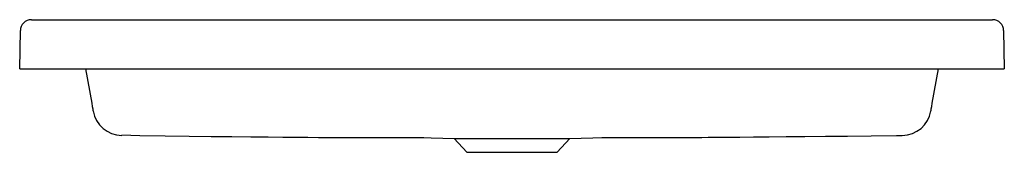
# Model space of a CAD drawing. Header units: millimetres. Extents: x 4831.532 to 4832.333, y 2973.069 to 2973.177.
import ezdxf

# ---------------------------------------------------------------- set-up
doc = ezdxf.new("R2010")
doc.units = ezdxf.units.MM
doc.layers.add('SANINDUSA', color=3, linetype='Continuous')

msp = doc.modelspace()

# ---------------------------------------------------------------- linework, layer by layer
at = {"layer": 'SANINDUSA'}
for p, q in [((4831.54139, 2973.17687), (4832.3237, 2973.17687)), ((4831.53185, 2973.13687), (4831.53239, 2973.16803)), ((4832.3327, 2973.16803), (4832.33324, 2973.13687)), ((4831.53185, 2973.13687), (4831.53685, 2973.13687)), ((4831.53685, 2973.13687), (4832.32824, 2973.13687)), ((4831.58554, 2973.13687), (4831.59046, 2973.10893)), ((4832.27463, 2973.10894), (4832.27955, 2973.13687)), ((4832.32824, 2973.13687), (4832.33324, 2973.13687)), ((4831.85748, 2973.08123), (4831.88545, 2973.08025)), ((4831.88545, 2973.08025), (4831.89581, 2973.06915)), ((4831.88545, 2973.08025), (4831.93254, 2973.08025)), ((4831.93254, 2973.08025), (4831.97964, 2973.08025)), ((4831.96928, 2973.06915), (4831.97964, 2973.08025)), ((4831.97964, 2973.08025), (4832.00761, 2973.08123)), ((4831.89581, 2973.06915), (4831.93254, 2973.06915)), ((4831.93254, 2973.06915), (4831.96928, 2973.06915))]:
    msp.add_line(p, q, dxfattribs=at)
at = {"layer": 'SANINDUSA', "flags": 128}
for points in [[(4831.59046, 2973.10893), (4831.59093, 2973.1063), (4831.59126, 2973.1044), (4831.59147, 2973.10323), (4831.59158, 2973.10262)], [(4832.27351, 2973.10261), (4832.27362, 2973.10324), (4832.27383, 2973.10442), (4832.27417, 2973.10632), (4832.27463, 2973.10894)], [(4831.615, 2973.0832), (4831.62975, 2973.0829), (4831.65037, 2973.08256), (4831.66971, 2973.08229), (4831.68775, 2973.08207), (4831.7045, 2973.08189), (4831.71997, 2973.08174), (4831.73415, 2973.08161), (4831.74601, 2973.0815), (4831.75679, 2973.08141), (4831.76649, 2973.08134), (4831.77511, 2973.08128), (4831.78264, 2973.08123), (4831.78909, 2973.08119), (4831.79446, 2973.08117), (4831.79875, 2973.08114), (4831.80195, 2973.08113), (4831.8045, 2973.08112), (4831.80807, 2973.08111), (4831.81283, 2973.08109), (4831.8167, 2973.08109), (4831.82112, 2973.08108), (4831.82607, 2973.08108), (4831.83157, 2973.08109), (4831.8376, 2973.0811), (4831.8436, 2973.08112), (4831.84893, 2973.08115), (4831.85415, 2973.08118), (4831.85852, 2973.08121), (4831.86074, 2973.08123)], [(4832.00559, 2973.08123), (4832.00707, 2973.08122), (4832.01239, 2973.08118), (4832.01787, 2973.08115), (4832.02338, 2973.08112), (4832.03167, 2973.08111), (4832.04004, 2973.08111), (4832.04847, 2973.08112), (4832.05682, 2973.08114), (4832.06409, 2973.08116), (4832.07013, 2973.08119), (4832.074, 2973.08121), (4832.07712, 2973.08122), (4832.07959, 2973.08124), (4832.08275, 2973.08126), (4832.08695, 2973.08128), (4832.09219, 2973.08132), (4832.09941, 2973.08137), (4832.10797, 2973.08144), (4832.11788, 2973.08152), (4832.12913, 2973.08161), (4832.14173, 2973.08172), (4832.15567, 2973.08185), (4832.17096, 2973.082), (4832.18759, 2973.08217), (4832.20557, 2973.08237), (4832.22489, 2973.08259), (4832.24556, 2973.08284), (4832.25021, 2973.0829)]]:
    msp.add_lwpolyline(points, dxfattribs=at)
at = {"layer": 'SANINDUSA'}
for centre, radius, start, end in [((4831.54139, 2973.16787), 0.009, 90, 179), ((4832.3237, 2973.16787), 0.009, 1, 90), ((4831.61519, 2973.10689), 0.024, 190.00005, 269.36355), ((4832.2499, 2973.10689), 0.024, 270.72736, 349.99986)]:
    msp.add_arc(centre, radius, start, end, dxfattribs=at)

doc.saveas('drawing.dxf')
